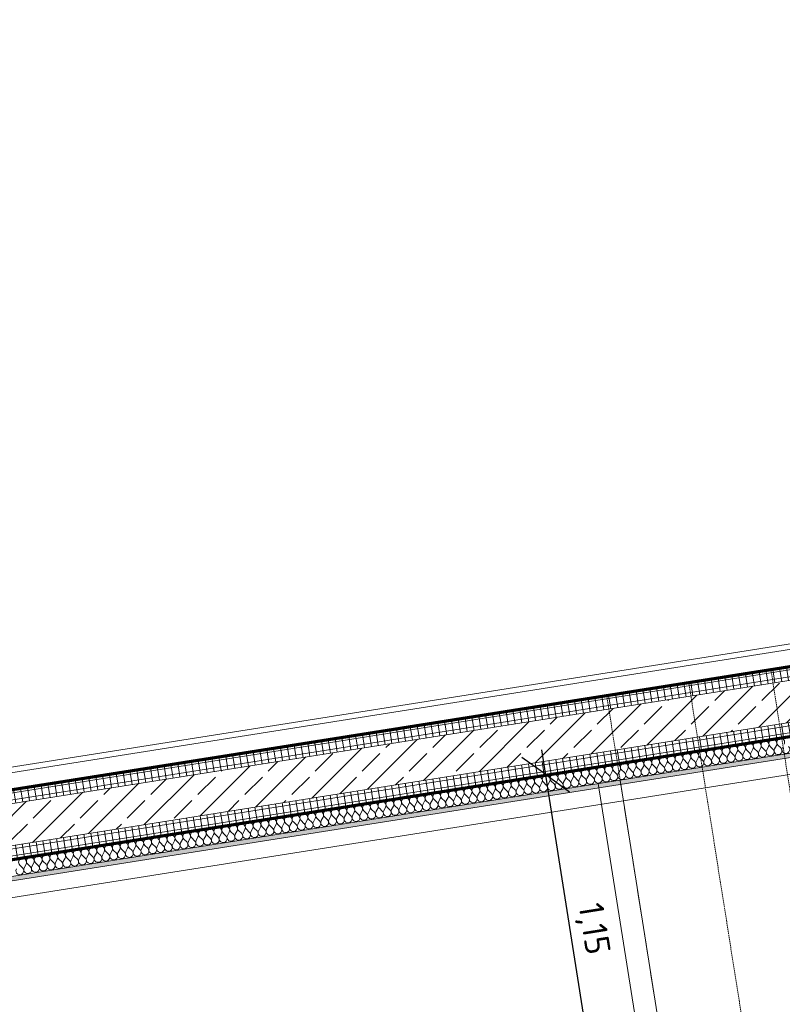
# Model space of a CAD drawing. Header units: millimetres. Extents: x 1523 to 75153, y -41886 to 10268.
# Tile 6 of 54: x 21376 to 24130, y -20061 to -16506. Entities that reach past the tile are written whole.
import ezdxf

# ---------------------------------------------------------------- set-up
doc = ezdxf.new("R2010")
doc.units = ezdxf.units.MM
for name, pattern in [('CAx_nichtHalbton', [20001.0584, 10000, -0.5292, 10000, -0.5292]), ('IMPORT-STRICHPUNKT _7_', [20, 10, -5, 0, -5]), ('IMPORT-VERDECKT _8_', [7.5, 5, -2.5]), ('Verdeckt 2x', [3.572, 2.3813, -1.1907])]:
    doc.linetypes.add(name, pattern=pattern)
for name, color, linetype, lineweight, true_color in [('90 A--Achsraster _1_50_', 7, 'IMPORT-STRICHPUNKT _7_', 13, 0x656565), ('97 A--Etiketten _ Deckensprung', 7, 'Continuous', 13, 0x656565), ('Neubau_10 A--Wand innen _tragend_', 7, 'Continuous', 13, 0x656565), ('Neubau_10 VSI--Wärmeschutz _veritkal_', 7, 'Continuous', 13, 0x656565), ('Neubau_20 A--Gründungsbelag', 7, 'Continuous', 13, 0x656565), ('Neubau_20 A--Träger _ Deckenkonstruktion', 7, 'IMPORT-VERDECKT _8_', 13, 0x656565), ('Sockelbeschichtung Sprühnebel', 7, 'Continuous', 13, 0x656565), ('Xref_706_5_--_ÜP_-1_000_16_Übersichtsplan UG_IFC 2025_01_13_dwg', 7, 'Continuous', 13, 0x767676), ('XX', 7, 'Continuous', 18, 0x804040)]:
    doc.layers.add(name, color=color, linetype=linetype, lineweight=lineweight, true_color=true_color)
doc.layers.add('Ax-50_BM-Bem', color=7, linetype='Continuous', lineweight=9)
doc.layers.add('Ax_BM-Bem', color=7, linetype='Continuous', lineweight=9)
doc.styles.add('ISOCPEUR_2', font='isocpeur.ttf', dxfattribs={"height": 90})
doc.dimstyles.new('KI_1_8_mm_Isocpeur__cm_m__Aufrundung_auf_5_mm_ELT_Gesamtbemaßung', dxfattribs={"dimscale": 304.8, "dimtxt": 89.638306, "dimasz": 0.492126, "dimexe": 0.295276, "dimexo": 0.0625, "dimgap": 0.049213, "dimtad": 1, "dimlfac": 0.001, "dimrnd": 0.005, "dimzin": 0, "dimdsep": 46, "dimtxsty": 'ISOCPEUR_2', "dimblk1": 'OBLIQUE', "dimblk2": 'OBLIQUE', "dimsah": 1, "dimcen": 0.09, "dimdle": 0.295276, "dimadec": 0, "dimazin": 0, "dimtfac": 1, "dimtdec": 4, "dimtix": 1, "dimtmove": 0, "dimatfit": 3, "dimfxl": 0.984252, "dimfxlon": 1, "dimtvp": 1, "dimtfill": 1, "dimtolj": 1, "dimtzin": 0, "dimlwd": 25, "dimlwe": 25, "dimarcsym": 2})
pattern_1 = [(95.336, (0, 0), (24.891662, 2.324905), []), (185.336, (0, 0), (-2.324905, 24.891662), [])]

# ---------------------------------------------------------------- blocks, each defined once
blk = doc.blocks.new('Xref_706_5_--_ÜP_-1_000_11_Übersichtsplan UG_IFC 2024_09_30_dwg__X381-41959954-SuD_-1UG gesamt Plot  - Blatt 2')
at = {"layer": 'Neubau_10 A--Wand innen _tragend_', "color": 9, "true_color": 0xcbcbcb}
for p, q in [((11788.1, -67269.9), (11777.1, -67279)), ((11789.2, -67292.7), (11777.4, -67284.7)), ((11789.5, -67298.4), (11778.4, -67307.5)), ((11790.5, -67321.3), (11778.7, -67313.2)), ((11790.8, -67327), (11779.8, -67336.1)), ((11791.9, -67349.8), (11780, -67341.8)), ((11792.1, -67355.5), (11781.1, -67364.6)), ((11793.2, -67378.3), (11781.4, -67370.3)), ((11793.4, -67384.1), (11782.4, -67393.1)), ((11794.5, -67406.9), (11782.7, -67398.9)), ((11794.8, -67412.6), (11783.8, -67421.7)), ((11795.8, -67435.4), (11784, -67427.4)), ((11796.1, -67441.1), (11785.1, -67450.2)), ((11797.2, -67464), (11785.4, -67455.9)), ((11797.4, -67469.7), (11786.4, -67478.8)), ((11798.5, -67492.5), (11786.7, -67484.5)), ((11798.8, -67498.2), (11787.8, -67507.3)), ((11799.8, -67521), (11788, -67513)), ((11800.1, -67526.8), (11789.1, -67535.8)), ((11801.2, -67549.6), (11789.3, -67541.6)), ((11801.4, -67555.3), (11790.4, -67564.4)), ((11802.5, -67578.1), (11790.7, -67570.1)), ((11802.8, -67583.8), (11791.7, -67592.9)), ((11803.8, -67606.7), (11792, -67598.6)), ((11804.1, -67612.4), (11793.1, -67621.5)), ((11805.2, -67635.2), (11793.3, -67627.2)), ((11805.4, -67640.9), (11794.4, -67650)), ((11806.5, -67663.7), (11794.7, -67655.7)), ((11806.7, -67669.5), (11795.7, -67678.6)), ((11807.8, -67692.3), (11796, -67684.3)), ((11808.1, -67698), (11797.1, -67707.1)), ((11809.1, -67720.8), (11797.3, -67712.8)), ((11809.4, -67726.5), (11798.4, -67735.6)), ((11810.5, -67749.4), (11798.7, -67741.3)), ((11810.7, -67755.1), (11799.7, -67764.2)), ((11811.8, -67777.9), (11800, -67769.9)), ((11812.1, -67783.6), (11801.1, -67792.7)), ((11813.1, -67806.5), (11801.3, -67798.4)), ((11813.4, -67812.2), (11802.4, -67821.3)), ((11814.5, -67835), (11802.6, -67827)), ((11814.7, -67840.7), (11803.7, -67849.8)), ((11815.8, -67863.5), (11804, -67855.5)), ((11816.1, -67869.2), (11805, -67878.3)), ((11817.1, -67892.1), (11805.3, -67884)), ((11817.4, -67897.8), (11806.4, -67906.9)), ((11818.5, -67920.6), (11806.6, -67912.6)), ((11818.7, -67926.3), (11807.7, -67935.4)), ((11819.8, -67949.2), (11808, -67941.1)), ((11820, -67954.9), (11809, -67964)), ((11821.1, -67977.7), (11809.3, -67969.7)), ((11821.4, -67983.4), (11810.4, -67992.5)), ((11822.4, -68006.2), (11810.6, -67998.2)), ((11822.7, -68011.9), (11811.7, -68021)), ((11823.8, -68034.8), (11812, -68026.7)), ((11824, -68040.5), (11813, -68049.6)), ((11825.1, -68063.3), (11813.3, -68055.3)), ((11825.4, -68069), (11814.4, -68078.1)), ((11826.4, -68091.9), (11814.6, -68083.8)), ((11826.7, -68097.6), (11815.7, -68106.7)), ((11827.8, -68120.4), (11815.9, -68112.4)), ((11828, -68126.1), (11817, -68135.2)), ((11829.1, -68148.9), (11817.3, -68140.9)), ((11829.4, -68154.6), (11818.3, -68163.7)), ((11830.4, -68177.5), (11818.6, -68169.4)), ((11830.7, -68183.2), (11819.7, -68192.3)), ((11831.8, -68206), (11819.9, -68198)), ((11832, -68211.7), (11821, -68220.8)), ((11833.1, -68234.6), (11821.3, -68226.5)), ((11833.3, -68240.3), (11822.3, -68249.4)), ((11834.4, -68263.1), (11822.6, -68255.1)), ((11834.7, -68268.8), (11823.7, -68277.9)), ((11835.7, -68291.6), (11823.9, -68283.6)), ((11836, -68297.3), (11825, -68306.4)), ((11837.1, -68320.2), (11825.3, -68312.1)), ((11837.3, -68325.9), (11826.3, -68335)), ((11838.4, -68348.7), (11826.6, -68340.7)), ((11838.7, -68354.4), (11827.7, -68363.5)), ((11839.7, -68377.3), (11827.9, -68369.2)), ((11840, -68383), (11829, -68392.1)), ((11841.1, -68405.8), (11829.2, -68397.8)), ((11841.3, -68411.5), (11830.3, -68420.6)), ((11842.4, -68434.3), (11830.6, -68426.3)), ((11842.7, -68440), (11831.6, -68449.1)), ((11843.7, -68462.9), (11831.9, -68454.9)), ((11844, -68468.6), (11833, -68477.7)), ((11845.1, -68491.4), (11833.2, -68483.4)), ((11845.3, -68497.1), (11834.3, -68506.2)), ((11846.4, -68520), (11834.6, -68511.9)), ((11846.6, -68525.7), (11835.6, -68534.8)), ((11847.7, -68548.5), (11835.9, -68540.5)), ((11848, -68554.2), (11837, -68563.3)), ((11849, -68577), (11837.2, -68569)), ((11849.3, -68582.8), (11838.3, -68591.8)), ((11850.4, -68605.6), (11838.6, -68597.6)), ((11850.6, -68611.3), (11839.6, -68620.4)), ((11851.7, -68634.1), (11839.9, -68626.1)), ((11852, -68639.8), (11841, -68648.9)), ((11853, -68662.7), (11841.2, -68654.6)), ((11853.3, -68668.4), (11842.3, -68677.5)), ((11854.4, -68691.2), (11842.5, -68683.2)), ((11854.6, -68696.9), (11843.6, -68706)), ((11855.7, -68719.7), (11843.9, -68711.7)), ((11856, -68725.5), (11844.9, -68734.5)), ((11857, -68748.3), (11845.2, -68740.3)), ((11857.3, -68754), (11846.3, -68763.1)), ((11858.4, -68776.8), (11846.5, -68768.8)), ((11858.6, -68782.5), (11847.6, -68791.6)), ((11859.7, -68805.4), (11847.9, -68797.3)), ((11859.9, -68811.1), (11848.9, -68820.2)), ((11861, -68833.9), (11849.2, -68825.9)), ((11861.3, -68839.6), (11850.3, -68848.7)), ((11862.3, -68862.4), (11850.5, -68854.4)), ((11862.6, -68868.2), (11851.6, -68877.3)), ((11863.7, -68891), (11851.9, -68883)), ((11863.9, -68896.7), (11852.9, -68905.8)), ((11865, -68919.5), (11853.2, -68911.5)), ((11865.3, -68925.2), (11854.3, -68934.3)), ((11866.3, -68948.1), (11854.5, -68940)), ((11866.6, -68953.8), (11855.6, -68962.9)), ((11867.7, -68976.6), (11855.8, -68968.6)), ((11867.9, -68982.3), (11856.9, -68991.4)), ((11869, -69005.2), (11857.2, -68997.1)), ((11869.3, -69010.9), (11858.2, -69020)), ((11870.3, -69033.7), (11858.5, -69025.7)), ((11870.6, -69039.4), (11859.6, -69048.5)), ((11871.7, -69062.2), (11859.8, -69054.2)), ((11871.9, -69067.9), (11860.9, -69077)), ((11873, -69090.8), (11861.2, -69082.7)), ((11873.2, -69096.5), (11862.2, -69105.6)), ((11874.3, -69119.3), (11862.5, -69111.3)), ((11874.6, -69125), (11863.6, -69134.1)), ((11875.6, -69147.9), (11863.8, -69139.8)), ((11875.9, -69153.6), (11864.9, -69162.7)), ((11877, -69176.4), (11865.2, -69168.4)), ((11877.2, -69182.1), (11866.2, -69191.2)), ((11878.3, -69204.9), (11866.5, -69196.9)), ((11878.6, -69210.6), (11867.6, -69219.7)), ((11879.6, -69233.5), (11867.8, -69225.4)), ((11879.9, -69239.2), (11868.9, -69248.3)), ((11881, -69262), (11869.1, -69254)), ((11881.2, -69267.7), (11870.2, -69276.8)), ((11882.3, -69290.6), (11870.5, -69282.5)), ((11882.6, -69296.3), (11871.5, -69305.4)), ((11883.6, -69319.1), (11871.8, -69311.1)), ((11883.9, -69324.8), (11872.9, -69333.9)), ((11885, -69347.6), (11873.1, -69339.6)), ((11885.2, -69353.3), (11874.2, -69362.4)), ((11886.3, -69376.2), (11874.5, -69368.1)), ((11886.6, -69381.9), (11875.5, -69391)), ((11887.6, -69404.7), (11875.8, -69396.7)), ((11887.9, -69410.4), (11876.9, -69419.5)), ((11888.9, -69433.3), (11877.1, -69425.2)), ((11889.2, -69439), (11878.2, -69448.1)), ((11890.3, -69461.8), (11878.5, -69453.8)), ((11890.5, -69467.5), (11879.5, -69476.6)), ((11891.6, -69490.3), (11879.8, -69482.3)), ((11891.9, -69496), (11880.9, -69505.1)), ((11892.9, -69518.9), (11881.1, -69510.8)), ((11893.2, -69524.6), (11882.2, -69533.7)), ((11894.3, -69547.4), (11882.4, -69539.4)), ((11894.5, -69553.1), (11883.5, -69562.2)), ((11895.6, -69576), (11883.8, -69567.9)), ((11895.9, -69581.7), (11884.8, -69590.8)), ((11896.9, -69604.5), (11885.1, -69596.5)), ((11897.2, -69610.2), (11886.2, -69619.3)), ((11898.3, -69633), (11886.4, -69625)), ((11898.5, -69638.7), (11887.5, -69647.8)), ((11899.6, -69661.6), (11887.8, -69653.6)), ((11899.9, -69667.3), (11888.8, -69676.4)), ((11900.9, -69690.1), (11889.1, -69682.1)), ((11901.2, -69695.8), (11890.2, -69704.9)), ((11902.2, -69718.7), (11890.4, -69710.6)), ((11902.5, -69724.4), (11891.5, -69733.5)), ((11903.6, -69747.2), (11891.8, -69739.2)), ((11903.8, -69752.9), (11892.8, -69762)), ((11904.9, -69775.7), (11893.1, -69767.7)), ((11905.2, -69781.5), (11894.2, -69790.5)), ((11906.2, -69804.3), (11894.4, -69796.3)), ((11906.5, -69810), (11895.5, -69819.1)), ((11907.6, -69832.8), (11895.7, -69824.8)), ((11907.8, -69838.5), (11896.8, -69847.6)), ((11908.9, -69861.4), (11897.1, -69853.3)), ((11909.2, -69867.1), (11898.1, -69876.2)), ((11910.2, -69889.9), (11898.4, -69881.9)), ((11910.5, -69895.6), (11899.5, -69904.7)), ((11911.6, -69918.4), (11899.7, -69910.4)), ((11911.8, -69924.2), (11900.8, -69933.2)), ((11912.9, -69947), (11901.1, -69939)), ((11913.2, -69952.7), (11902.1, -69961.8)), ((11914.2, -69975.5), (11902.4, -69967.5)), ((11914.5, -69981.2), (11903.5, -69990.3)), ((11915.5, -70004.1), (11903.7, -69996)), ((11915.8, -70009.8), (11904.8, -70018.9)), ((11916.9, -70032.6), (11905.1, -70024.6)), ((11917.1, -70038.3), (11906.1, -70047.4))]:
    blk.add_line(p, q, dxfattribs=at)
for centre, start, end in [((11768, -67268), 55.7982, 182.6681), ((11795.9, -67252.4), 235.7982, 129.538), ((11768, -67268), 182.6681, 309.538), ((11769.3, -67296.5), 55.7982, 182.6681), ((11797.2, -67280.9), 235.7982, 129.538), ((11798.6, -67309.4), 235.7982, 129.538), ((11769.3, -67296.5), 182.6681, 309.538), ((11770.7, -67325), 55.7982, 182.6681), ((11770.7, -67325), 182.6681, 309.538), ((11799.9, -67338), 235.7982, 129.538), ((11772, -67353.6), 55.7982, 182.6681), ((11772, -67353.6), 182.6681, 309.538), ((11801.2, -67366.5), 235.7982, 129.538), ((11773.3, -67382.1), 55.7982, 182.6681), ((11773.3, -67382.1), 182.6681, 309.538), ((11774.7, -67410.7), 55.7982, 182.6681), ((11802.5, -67395.1), 235.7982, 129.538), ((11774.7, -67410.7), 182.6681, 309.538), ((11776, -67439.2), 55.7982, 182.6681), ((11803.9, -67423.6), 235.7982, 129.538), ((11805.2, -67452.2), 235.7982, 129.538), ((11776, -67439.2), 182.6681, 309.538), ((11777.3, -67467.8), 55.7982, 182.6681), ((11777.3, -67467.8), 182.6681, 309.538), ((11806.5, -67480.7), 235.7982, 129.538), ((11778.7, -67496.3), 55.7982, 182.6681), ((11778.7, -67496.3), 182.6681, 309.538), ((11807.9, -67509.2), 235.7982, 129.538), ((11780, -67524.8), 55.7982, 182.6681), ((11780, -67524.8), 182.6681, 309.538), ((11781.3, -67553.4), 55.7982, 182.6681), ((11809.2, -67537.8), 235.7982, 129.538), ((11781.3, -67553.4), 182.6681, 309.538), ((11782.6, -67581.9), 55.7982, 182.6681), ((11810.5, -67566.3), 235.7982, 129.538), ((11782.6, -67581.9), 182.6681, 309.538), ((11784, -67610.5), 55.7982, 182.6681), ((11784, -67610.5), 182.6681, 309.538), ((11811.9, -67594.9), 235.7982, 129.538), ((11813.2, -67623.4), 235.7982, 129.538), ((11785.3, -67639), 55.7982, 182.6681), ((11785.3, -67639), 182.6681, 309.538), ((11814.5, -67651.9), 235.7982, 129.538), ((11786.6, -67667.5), 55.7982, 182.6681), ((11786.6, -67667.5), 182.6681, 309.538), ((11788, -67696.1), 55.7982, 182.6681), ((11815.8, -67680.5), 235.7982, 129.538), ((11788, -67696.1), 182.6681, 309.538), ((11789.3, -67724.6), 55.7982, 182.6681), ((11817.2, -67709), 235.7982, 129.538), ((11789.3, -67724.6), 182.6681, 309.538), ((11790.6, -67753.2), 55.7982, 182.6681), ((11790.6, -67753.2), 182.6681, 309.538), ((11818.5, -67737.6), 235.7982, 129.538), ((11819.8, -67766.1), 235.7982, 129.538), ((11792, -67781.7), 55.7982, 182.6681), ((11792, -67781.7), 182.6681, 309.538), ((11821.2, -67794.6), 235.7982, 129.538), ((11793.3, -67810.2), 55.7982, 182.6681), ((11793.3, -67810.2), 182.6681, 309.538), ((11794.6, -67838.8), 55.7982, 182.6681), ((11822.5, -67823.2), 235.7982, 129.538), ((11794.6, -67838.8), 182.6681, 309.538), ((11795.9, -67867.3), 55.7982, 182.6681), ((11823.8, -67851.7), 235.7982, 129.538), ((11795.9, -67867.3), 182.6681, 309.538), ((11797.3, -67895.9), 55.7982, 182.6681), ((11797.3, -67895.9), 182.6681, 309.538), ((11825.2, -67880.3), 235.7982, 129.538), ((11826.5, -67908.8), 235.7982, 129.538), ((11798.6, -67924.4), 55.7982, 182.6681), ((11798.6, -67924.4), 182.6681, 309.538), ((11827.8, -67937.3), 235.7982, 129.538), ((11799.9, -67952.9), 55.7982, 182.6681), ((11799.9, -67952.9), 182.6681, 309.538), ((11801.3, -67981.5), 55.7982, 182.6681), ((11829.1, -67965.9), 235.7982, 129.538), ((11801.3, -67981.5), 182.6681, 309.538), ((11802.6, -68010), 55.7982, 182.6681), ((11830.5, -67994.4), 235.7982, 129.538), ((11802.6, -68010), 182.6681, 309.538), ((11803.9, -68038.6), 55.7982, 182.6681), ((11803.9, -68038.6), 182.6681, 309.538), ((11831.8, -68023), 235.7982, 129.538), ((11833.1, -68051.5), 235.7982, 129.538), ((11805.3, -68067.1), 55.7982, 182.6681), ((11805.3, -68067.1), 182.6681, 309.538), ((11834.5, -68080), 235.7982, 129.538), ((11806.6, -68095.6), 55.7982, 182.6681), ((11806.6, -68095.6), 182.6681, 309.538), ((11807.9, -68124.2), 55.7982, 182.6681), ((11835.8, -68108.6), 235.7982, 129.538), ((11807.9, -68124.2), 182.6681, 309.538), ((11809.2, -68152.7), 55.7982, 182.6681), ((11837.1, -68137.1), 235.7982, 129.538), ((11809.2, -68152.7), 182.6681, 309.538), ((11810.6, -68181.3), 55.7982, 182.6681), ((11810.6, -68181.3), 182.6681, 309.538), ((11838.5, -68165.7), 235.7982, 129.538), ((11839.8, -68194.2), 235.7982, 129.538), ((11811.9, -68209.8), 55.7982, 182.6681), ((11811.9, -68209.8), 182.6681, 309.538), ((11841.1, -68222.7), 235.7982, 129.538), ((11813.2, -68238.3), 55.7982, 182.6681), ((11813.2, -68238.3), 182.6681, 309.538), ((11814.6, -68266.9), 55.7982, 182.6681), ((11842.4, -68251.3), 235.7982, 129.538), ((11814.6, -68266.9), 182.6681, 309.538), ((11815.9, -68295.4), 55.7982, 182.6681), ((11843.8, -68279.8), 235.7982, 129.538), ((11815.9, -68295.4), 182.6681, 309.538), ((11817.2, -68324), 55.7982, 182.6681), ((11817.2, -68324), 182.6681, 309.538), ((11845.1, -68308.4), 235.7982, 129.538), ((11846.4, -68336.9), 235.7982, 129.538), ((11818.6, -68352.5), 55.7982, 182.6681), ((11818.6, -68352.5), 182.6681, 309.538), ((11847.8, -68365.4), 235.7982, 129.538), ((11819.9, -68381), 55.7982, 182.6681), ((11819.9, -68381), 182.6681, 309.538), ((11821.2, -68409.6), 55.7982, 182.6681), ((11849.1, -68394), 235.7982, 129.538), ((11821.2, -68409.6), 182.6681, 309.538), ((11822.5, -68438.1), 55.7982, 182.6681), ((11850.4, -68422.5), 235.7982, 129.538), ((11822.5, -68438.1), 182.6681, 309.538), ((11823.9, -68466.7), 55.7982, 182.6681), ((11823.9, -68466.7), 182.6681, 309.538), ((11851.8, -68451.1), 235.7982, 129.538), ((11853.1, -68479.6), 235.7982, 129.538), ((11825.2, -68495.2), 55.7982, 182.6681), ((11825.2, -68495.2), 182.6681, 309.538), ((11854.4, -68508.1), 235.7982, 129.538), ((11826.5, -68523.7), 55.7982, 182.6681), ((11826.5, -68523.7), 182.6681, 309.538), ((11827.9, -68552.3), 55.7982, 182.6681), ((11855.7, -68536.7), 235.7982, 129.538), ((11827.9, -68552.3), 182.6681, 309.538), ((11829.2, -68580.8), 55.7982, 182.6681), ((11857.1, -68565.2), 235.7982, 129.538), ((11829.2, -68580.8), 182.6681, 309.538), ((11830.5, -68609.4), 55.7982, 182.6681), ((11830.5, -68609.4), 182.6681, 309.538), ((11858.4, -68593.8), 235.7982, 129.538), ((11859.7, -68622.3), 235.7982, 129.538), ((11831.9, -68637.9), 55.7982, 182.6681), ((11831.9, -68637.9), 182.6681, 309.538), ((11861.1, -68650.9), 235.7982, 129.538), ((11833.2, -68666.5), 55.7982, 182.6681), ((11833.2, -68666.5), 182.6681, 309.538), ((11834.5, -68695), 55.7982, 182.6681), ((11862.4, -68679.4), 235.7982, 129.538), ((11834.5, -68695), 182.6681, 309.538), ((11835.8, -68723.5), 55.7982, 182.6681), ((11863.7, -68707.9), 235.7982, 129.538), ((11835.8, -68723.5), 182.6681, 309.538), ((11837.2, -68752.1), 55.7982, 182.6681), ((11837.2, -68752.1), 182.6681, 309.538), ((11865.1, -68736.5), 235.7982, 129.538), ((11866.4, -68765), 235.7982, 129.538), ((11838.5, -68780.6), 55.7982, 182.6681), ((11838.5, -68780.6), 182.6681, 309.538), ((11867.7, -68793.6), 235.7982, 129.538), ((11839.8, -68809.2), 55.7982, 182.6681), ((11839.8, -68809.2), 182.6681, 309.538), ((11841.2, -68837.7), 55.7982, 182.6681), ((11869, -68822.1), 235.7982, 129.538), ((11841.2, -68837.7), 182.6681, 309.538), ((11842.5, -68866.2), 55.7982, 182.6681), ((11870.4, -68850.6), 235.7982, 129.538), ((11842.5, -68866.2), 182.6681, 309.538), ((11843.8, -68894.8), 55.7982, 182.6681), ((11843.8, -68894.8), 182.6681, 309.538), ((11871.7, -68879.2), 235.7982, 129.538), ((11873, -68907.7), 235.7982, 129.538), ((11845.2, -68923.3), 55.7982, 182.6681), ((11845.2, -68923.3), 182.6681, 309.538), ((11874.4, -68936.3), 235.7982, 129.538), ((11846.5, -68951.9), 55.7982, 182.6681), ((11846.5, -68951.9), 182.6681, 309.538), ((11847.8, -68980.4), 55.7982, 182.6681), ((11875.7, -68964.8), 235.7982, 129.538), ((11847.8, -68980.4), 182.6681, 309.538), ((11849.1, -69008.9), 55.7982, 182.6681), ((11877, -68993.3), 235.7982, 129.538), ((11849.1, -69008.9), 182.6681, 309.538), ((11850.5, -69037.5), 55.7982, 182.6681), ((11878.4, -69021.9), 235.7982, 129.538), ((11879.7, -69050.4), 235.7982, 129.538), ((11850.5, -69037.5), 182.6681, 309.538), ((11851.8, -69066), 55.7982, 182.6681), ((11851.8, -69066), 182.6681, 309.538), ((11881, -69079), 235.7982, 129.538), ((11853.1, -69094.6), 55.7982, 182.6681), ((11853.1, -69094.6), 182.6681, 309.538), ((11854.5, -69123.1), 55.7982, 182.6681), ((11882.3, -69107.5), 235.7982, 129.538), ((11854.5, -69123.1), 182.6681, 309.538), ((11855.8, -69151.6), 55.7982, 182.6681), ((11883.7, -69136), 235.7982, 129.538), ((11855.8, -69151.6), 182.6681, 309.538), ((11857.1, -69180.2), 55.7982, 182.6681), ((11885, -69164.6), 235.7982, 129.538), ((11886.3, -69193.1), 235.7982, 129.538), ((11857.1, -69180.2), 182.6681, 309.538), ((11858.5, -69208.7), 55.7982, 182.6681), ((11858.5, -69208.7), 182.6681, 309.538), ((11887.7, -69221.7), 235.7982, 129.538), ((11859.8, -69237.3), 55.7982, 182.6681), ((11859.8, -69237.3), 182.6681, 309.538), ((11889, -69250.2), 235.7982, 129.538), ((11861.1, -69265.8), 55.7982, 182.6681), ((11861.1, -69265.8), 182.6681, 309.538), ((11862.4, -69294.3), 55.7982, 182.6681), ((11890.3, -69278.7), 235.7982, 129.538), ((11862.4, -69294.3), 182.6681, 309.538), ((11863.8, -69322.9), 55.7982, 182.6681), ((11891.7, -69307.3), 235.7982, 129.538), ((11893, -69335.8), 235.7982, 129.538), ((11863.8, -69322.9), 182.6681, 309.538), ((11865.1, -69351.4), 55.7982, 182.6681), ((11865.1, -69351.4), 182.6681, 309.538), ((11894.3, -69364.4), 235.7982, 129.538), ((11866.4, -69380), 55.7982, 182.6681), ((11866.4, -69380), 182.6681, 309.538), ((11895.6, -69392.9), 235.7982, 129.538), ((11867.8, -69408.5), 55.7982, 182.6681), ((11867.8, -69408.5), 182.6681, 309.538), ((11869.1, -69437), 55.7982, 182.6681), ((11897, -69421.4), 235.7982, 129.538), ((11869.1, -69437), 182.6681, 309.538), ((11870.4, -69465.6), 55.7982, 182.6681), ((11898.3, -69450), 235.7982, 129.538), ((11899.6, -69478.5), 235.7982, 129.538), ((11870.4, -69465.6), 182.6681, 309.538), ((11871.8, -69494.1), 55.7982, 182.6681), ((11871.8, -69494.1), 182.6681, 309.538), ((11901, -69507.1), 235.7982, 129.538), ((11873.1, -69522.7), 55.7982, 182.6681), ((11873.1, -69522.7), 182.6681, 309.538), ((11902.3, -69535.6), 235.7982, 129.538), ((11874.4, -69551.2), 55.7982, 182.6681), ((11874.4, -69551.2), 182.6681, 309.538), ((11875.7, -69579.7), 55.7982, 182.6681), ((11903.6, -69564.1), 235.7982, 129.538), ((11875.7, -69579.7), 182.6681, 309.538), ((11877.1, -69608.3), 55.7982, 182.6681), ((11905, -69592.7), 235.7982, 129.538), ((11877.1, -69608.3), 182.6681, 309.538), ((11878.4, -69636.8), 55.7982, 182.6681), ((11878.4, -69636.8), 182.6681, 309.538), ((11906.3, -69621.2), 235.7982, 129.538), ((11907.6, -69649.8), 235.7982, 129.538), ((11879.7, -69665.4), 55.7982, 182.6681), ((11879.7, -69665.4), 182.6681, 309.538), ((11908.9, -69678.3), 235.7982, 129.538), ((11881.1, -69693.9), 55.7982, 182.6681), ((11881.1, -69693.9), 182.6681, 309.538), ((11882.4, -69722.4), 55.7982, 182.6681), ((11910.3, -69706.8), 235.7982, 129.538), ((11882.4, -69722.4), 182.6681, 309.538), ((11883.7, -69751), 55.7982, 182.6681), ((11911.6, -69735.4), 235.7982, 129.538), ((11883.7, -69751), 182.6681, 309.538), ((11885.1, -69779.5), 55.7982, 182.6681), ((11885.1, -69779.5), 182.6681, 309.538), ((11912.9, -69763.9), 235.7982, 129.538), ((11914.3, -69792.5), 235.7982, 129.538), ((11886.4, -69808.1), 55.7982, 182.6681), ((11886.4, -69808.1), 182.6681, 309.538), ((11915.6, -69821), 235.7982, 129.538), ((11887.7, -69836.6), 55.7982, 182.6681), ((11887.7, -69836.6), 182.6681, 309.538), ((11889, -69865.1), 55.7982, 182.6681), ((11916.9, -69849.5), 235.7982, 129.538), ((11889, -69865.1), 182.6681, 309.538), ((11890.4, -69893.7), 55.7982, 182.6681), ((11918.3, -69878.1), 235.7982, 129.538), ((11890.4, -69893.7), 182.6681, 309.538), ((11891.7, -69922.2), 55.7982, 182.6681), ((11891.7, -69922.2), 182.6681, 309.538), ((11919.6, -69906.6), 235.7982, 129.538), ((11920.9, -69935.2), 235.7982, 129.538), ((11893, -69950.8), 55.7982, 182.6681), ((11893, -69950.8), 182.6681, 309.538), ((11922.2, -69963.7), 235.7982, 129.538), ((11894.4, -69979.3), 55.7982, 182.6681), ((11894.4, -69979.3), 182.6681, 309.538), ((11895.7, -70007.9), 55.7982, 182.6681), ((11923.6, -69992.3), 235.7982, 129.538), ((11895.7, -70007.9), 182.6681, 309.538), ((11897, -70036.4), 55.7982, 182.6681), ((11924.9, -70020.8), 235.7982, 129.538), ((11897, -70036.4), 182.6681, 309.538), ((11926.2, -70049.3), 235.7982, 129.538)]:
    blk.add_arc(centre, 14.3, start, end, dxfattribs=at)
blk = doc.blocks.new('Xref_706_5_--_ÜP_-1_000_11_Übersichtsplan UG_IFC 2024_09_30_dwg_Standard-Rastermarker_7-V2-SuD_-1UG gesamt Plot  - Blatt 2')
at = {"layer": '90 A--Achsraster _1_50_', "color": 9, "true_color": 0xcbcbcb}
blk.add_line((37913.7, 0), (93092.9, 0), dxfattribs=at)
blk = doc.blocks.new('Xref_706_5_--_ÜP_-1_000_16_Übersichtsplan UG_IFC 2025_01_13_dwg-35469238-SuD_-1UG gesamt Plot  - Blatt 2')
at = {"layer": 'Neubau_10 A--Wand innen _tragend_', "true_color": 0xcbcbcb}
h = blk.add_hatch(dxfattribs=at)
h.set_pattern_fill('FP_2', color=9, style=0, pattern_type=2)
h.set_pattern_definition([(131.336, (0, 0), (90.10192, 79.25683), []), (131.336, (-45.05, -39.63), (90.10192, 79.25683), [90, -30])])
h.paths.add_polyline_path([(15155, -70226.8), (14739.9, -65783.2), (14283.1, -60892.5), (14133.8, -60906.4), (15005.7, -70240.8), (15089.2, -70233)])
h = blk.add_hatch(dxfattribs=at)
h.set_pattern_fill('FP_4', color=9, style=0, pattern_type=2)
h.set_pattern_definition(pattern_1)
h.paths.add_polyline_path([(15204.8, -70222.2), (14332.9, -60887.8), (14283.1, -60892.5), (15155, -70226.8)])
h = blk.add_hatch(dxfattribs=at)
h.set_pattern_fill('FP_7', color=9, style=0, pattern_type=2)
h.set_pattern_definition([(86.336, (0, 0), (-86.42598, 5.53439), [0, -50]), (86.336, (-41.615, 27.72), (-86.42598, 5.53439), [0, -50])])
h.paths.add_polyline_path([(15279.5, -70215.2), (14407.6, -60880.8), (14392.6, -60882.2), (15264.5, -70216.6)])
h = blk.add_hatch(dxfattribs=at)
h.set_pattern_fill('FP_4', color=9, style=0, pattern_type=2)
h.set_pattern_definition(pattern_1)
h.paths.add_polyline_path([(15005.7, -70240.8), (14133.8, -60906.4), (14084, -60911.1), (14955.9, -70245.4), (14958.2, -70245.2)])
at = {"layer": '97 A--Etiketten _ Deckensprung', "color": 9, "true_color": 0xcbcbcb, "flags": 128}
blk.add_lwpolyline([(9841, -66560.1), (13066.9, -66258.8), (13030.7, -65870.5), (14285.2, -65753.3), (14321.5, -66141.6), (14570.4, -66118.4), (15179.3, -72637.3)], dxfattribs=at)
at = {"layer": 'Neubau_10 A--Wand innen _tragend_', "color": 9, "true_color": 0xcbcbcb, "flags": 128}
for points in [[(15264.5, -70216.6), (14392.6, -60882.2), (14084, -60911.1), (14955.9, -70245.4), (15005.2, -70773.1), (15408.4, -70735.5), (15359.1, -70207.8)], [(15204.3, -70754.5), (15155, -70226.8), (14283.1, -60892.5)], [(15254.1, -70749.9), (15204.8, -70222.2), (14332.9, -60887.8), (14331.5, -60872.9), (14406.2, -60865.9), (14407.6, -60880.8), (15279.5, -70215.2)], [(15054.9, -70768.5), (15005.7, -70240.8), (14133.8, -60906.4)]]:
    blk.add_lwpolyline(points, dxfattribs=at)
at = {"layer": 'Neubau_10 VSI--Wärmeschutz _veritkal_', "color": 9, "true_color": 0xcbcbcb, "flags": 128}
blk.add_lwpolyline([(14547.1, -65869.5), (14467.5, -65877), (14890.6, -70407.2), (14970.3, -70399.7)], close=True, dxfattribs=at)
blk.add_lwpolyline([(16528.8, -72031.9), (15538.1, -72124.4), (15545.6, -72204.1), (28185.3, -71023.4), (27720.6, -66045.1), (14986, -67234.6), (14993.4, -67314.2), (16078.8, -67212.8), (17572.3, -67073.3), (27648.3, -66132.2), (28098.2, -70951.2), (18022.3, -71892.4), (16528.8, -72031.9)], dxfattribs=at)
at = {"layer": 'Neubau_20 A--Gründungsbelag', "color": 9, "true_color": 0xcbcbcb, "flags": 128}
blk.add_lwpolyline([(35533.5, -50691.9), (25624.7, -51617.5), (25601.4, -51368.5), (20623.1, -51833.5), (20646.4, -52082.5), (13572.2, -52743.2), (15254.1, -70749.9), (15005.2, -70773.1), (15122.3, -72027.7), (15371.3, -72004.4), (15431.9, -72653.5)], dxfattribs=at)
blk.add_lwpolyline([(10539.6, -70813.6), (14970.3, -70399.7), (14084, -60911.1), (14332.9, -60887.8), (14122.7, -58637.6), (13873.8, -58660.8), (13664.6, -56420.6), (9233.8, -56834.5)], close=True, dxfattribs=at)
at = {"layer": 'Neubau_20 A--Träger _ Deckenkonstruktion', "color": 9, "true_color": 0xcbcbcb}
blk.add_line((14649.4, -66964.7), (27692.7, -65746.4), dxfattribs=at)
at = {"layer": 'Neubau_20 A--Träger _ Deckenkonstruktion', "color": 9, "true_color": 0xcbcbcb, "flags": 128}
blk.add_lwpolyline([(27664.8, -65447.7), (14621.5, -66666), (14677.3, -67263.4), (27720.6, -66045.1)], close=True, dxfattribs=at)
at = {"layer": 'Sockelbeschichtung Sprühnebel', "color": 9, "true_color": 0xcbcbcb}
blk.add_line((15118.7, -72633.4), (9986.9, -17693.4), dxfattribs=at)
at = {"layer": 'Sockelbeschichtung Sprühnebel', "color": 9, "true_color": 0xcbcbcb, "flags": 128}
blk.add_lwpolyline([(10436.6, -17722.2), (15333.6, -70149.9), (15413.3, -70142.4), (15649.1, -72667.4)], dxfattribs=at)
for name, p, rotation in [('Xref_706_5_--_ÜP_-1_000_11_Übersichtsplan UG_IFC 2024_09_30_dwg_Standard-Rastermarker_7-V2-SuD_-1UG gesamt Plot  - Blatt 2', (18705.3, -110386.7), 95.33628353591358), ('Xref_706_5_--_ÜP_-1_000_11_Übersichtsplan UG_IFC 2024_09_30_dwg__X381-41959954-SuD_-1UG gesamt Plot  - Blatt 2', (0, 0), 2.668141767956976)]:
    blk.add_blockref(name, p, dxfattribs=dict(rotation=rotation))
blk = doc.blocks.new('DIMBLOCK1-SuD_-1UG gesamt Plot  - Blatt 2')
at = {"layer": 'Ax-50_BM-Bem', "lineweight": 25}
for p, q in [((23469.9, -20458.2), (23261.5, -19142.8)), ((23275.6, -19231.7), (23189.8, -19169.4)), ((22979.3, -19278.6), (23364.5, -19217.6)), ((23275.6, -19231.7), (22979.3, -19278.6)), ((23275.6, -19231.7), (23361.4, -19294)), ((23752.1, -20322.4), (23366.9, -20383.4)), ((23455.8, -20369.3), (23370, -20307)), ((23455.8, -20369.3), (23752.1, -20322.4)), ((23455.8, -20369.3), (23541.6, -20431.7))]:
    blk.add_line(p, q, dxfattribs=at)
at = {"layer": 'Ax-50_BM-Bem', "color": 0, "lineweight": 25, "insert": (23482.3, -19689), "char_height": 90, "width": 220.506, "attachment_point": 1, "rotation": 279, "line_spacing_factor": 1.149209, "style": 'ISOCPEUR_2', "bg_fill": 3, "box_fill_scale": 1.25, "bg_fill_color": 256, "bg_fill_true_color": 13158600, "bg_fill_transparency": 0}
blk.add_mtext('1,15', dxfattribs=at)
blk = doc.blocks.new('_Oblique')
at = {"color": 0, "linetype": 'ByBlock', "lineweight": -2}
blk.add_line((-0.5, -0.5), (0.5, 0.5), dxfattribs=at)

msp = doc.modelspace()

# ---------------------------------------------------------------- linework, layer by layer
at = {"layer": 'XX', "color": 9, "linetype": 'Verdeckt 2x', "true_color": 0xc0c0c0}
for p, q in [((18164.802, -20041.167), (69450.974, -11918.235)), ((20384.456, -19438.262), (34251.6, -17241.922))]:
    msp.add_line(p, q, dxfattribs=at)
at = {"layer": 'XX', "color": 7, "linetype": 'CAx_nichtHalbton', "lineweight": 70, "true_color": 0xffffff}
for p, q in [((18164.802, -20042.937), (37915.539, -16914.728)), ((20537.548, -19414.015), (34266.416, -17239.576))]:
    msp.add_line(p, q, dxfattribs=at)

# ---------------------------------------------------------------- block references
at = {"layer": 'Xref_706_5_--_ÜP_-1_000_16_Übersichtsplan UG_IFC 2025_01_13_dwg', "color": 9, "true_color": 0xcbcbcb, "rotation": 273.6637164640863}
msp.add_blockref('Xref_706_5_--_ÜP_-1_000_16_Übersichtsplan UG_IFC 2025_01_13_dwg-35469238-SuD_-1UG gesamt Plot  - Blatt 2', (89683.72, 0), dxfattribs=at)

# ---------------------------------------------------------------- next in the draw order: dimensions: what is measured, and where the dimension line sits
at = {"layer": 'Ax_BM-Bem', "lineweight": 25}
dim = msp.add_linear_dim(base=(23275.595, -19231.697), p1=(23752.086, -20322.401), p2=(22979.289, -19278.627), angle=279, dimstyle='KI_1_8_mm_Isocpeur__cm_m__Aufrundung_auf_5_mm_ELT_Gesamtbemaßung', override={"dimpost": '<>', "dimfxl": 1298.722032}, dxfattribs=at)
dim.commit()
dim.dimension.update_dxf_attribs({"geometry": 'DIMBLOCK1-SuD_-1UG gesamt Plot  - Blatt 2', "text_midpoint": (23424.949, -19791.128)})

doc.saveas('drawing.dxf')
